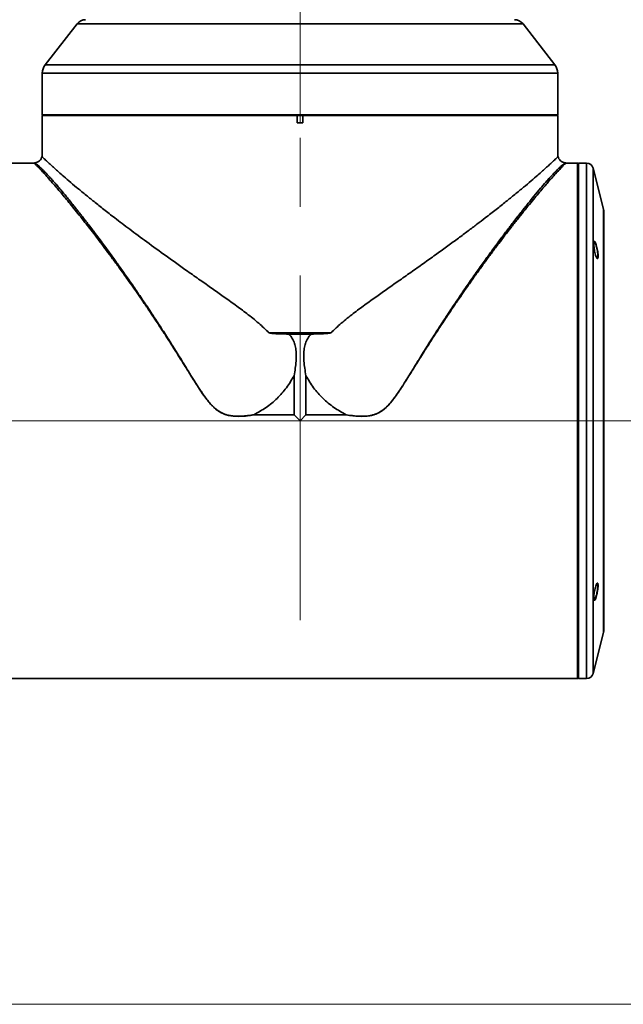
# Model space of a CAD drawing. Header units: millimetres. Extents: x 0 to 840, y -1 to 594.
# Tile 37 of 47: x 398 to 421, y 282 to 318. Entities that reach past the tile are written whole.
import ezdxf

# ---------------------------------------------------------------- set-up
doc = ezdxf.new("R2010")
doc.units = ezdxf.units.MM
doc.linetypes.add('CENTERX2', pattern=[20.32, 12.7, -2.54, 2.54, -2.54])
doc.layers.get('0').update_dxf_attribs({"lineweight": 18})
doc.layers.add('中心线层', color=6, linetype='CENTERX2', lineweight=25)
doc.layers.add('标注层', color=150, linetype='Continuous', lineweight=18)
doc.styles.add('SLDTEXTSTYLE0', font='txt', dxfattribs={"width": 0.605})
doc.dimstyles.new('SLDDIMSTYLE1', dxfattribs={"dimtxt": 4.622974, "dimasz": 2.2, "dimexe": 0, "dimexo": 0.0625, "dimgap": 1.155743, "dimtad": 1, "dimlfac": 10, "dimrnd": 1e-09, "dimzin": 12, "dimdsep": 46, "dimtxsty": 'SLDTEXTSTYLE0', "dimcen": 0.09, "dimdle": 4.4, "dimadec": 0, "dimazin": 3, "dimtfac": 1, "dimtdec": 3, "dimtofl": 0, "dimtmove": 0, "dimatfit": 3, "dimfxl": 1, "dimfrac": 2, "dimtolj": 1, "dimarcsym": 0})

# ---------------------------------------------------------------- blocks, each defined once
blk = doc.blocks.new('*X8')
at = {"layer": '标注层', "linetype": 'Continuous'}
for points in [[(385.906, 326.182), (388.106, 325.815), (388.106, 326.548)], [(408.706, 326.182), (406.506, 325.815), (406.506, 326.548)]]:
    blk.add_hatch(color=0, dxfattribs=at).paths.add_polyline_path(points, flags=0)
at = {"layer": '标注层', "color": 0, "linetype": 'Continuous'}
for p, q in [((408.706, 326.182), (385.906, 326.182)), ((385.906, 316.27), (385.906, 326.182)), ((408.706, 314.631), (408.706, 326.182))]:
    blk.add_line(p, q, dxfattribs=at)
at = {"layer": '标注层', "color": 0, "insert": (395.606, 329.623), "char_height": 4.623, "width": 11.1251, "attachment_point": 5, "style": 'SLDTEXTSTYLE0'}
blk.add_mtext('228', dxfattribs=at)
blk = doc.blocks.new('*X9')
at = {"layer": '标注层', "linetype": 'Continuous'}
for points in [[(445.234, 303.643), (445.6, 301.443), (444.867, 301.443)], [(445.234, 282.143), (445.6, 284.343), (444.867, 284.343)]]:
    blk.add_hatch(color=0, dxfattribs=at).paths.add_polyline_path(points, flags=0)
at = {"layer": '标注层', "color": 0, "linetype": 'Continuous'}
for p, q in [((384.248, 303.643), (445.234, 303.643)), ((445.234, 303.643), (445.234, 282.143)), ((396.993, 282.143), (445.234, 282.143))]:
    blk.add_line(p, q, dxfattribs=at)
at = {"layer": '标注层', "color": 0, "insert": (441.779, 292.893), "char_height": 4.623, "width": 11.09385, "attachment_point": 5, "rotation": 90, "style": 'SLDTEXTSTYLE0'}
blk.add_mtext('215', dxfattribs=at)
blk = doc.blocks.new('*X10')
at = {"layer": '标注层', "linetype": 'Continuous'}
for points in [[(445.234, 403.643), (444.867, 401.443), (445.6, 401.443)], [(445.234, 303.643), (444.867, 305.843), (445.6, 305.843)]]:
    blk.add_hatch(color=0, dxfattribs=at).paths.add_polyline_path(points, flags=0)
at = {"layer": '标注层', "color": 0, "linetype": 'Continuous'}
for p, q in [((418.436, 403.643), (445.234, 403.643)), ((445.234, 303.643), (445.234, 403.643)), ((399.219, 303.643), (445.234, 303.643))]:
    blk.add_line(p, q, dxfattribs=at)
at = {"layer": '标注层', "color": 0, "insert": (441.779, 353.643), "char_height": 4.623, "width": 14.68763, "attachment_point": 5, "rotation": 90, "style": 'SLDTEXTSTYLE0'}
blk.add_mtext('1000', dxfattribs=at)

msp = doc.modelspace()

# ---------------------------------------------------------------- linework, layer by layer
at = {"color": 0, "linetype": 'Continuous', "lineweight": 35}
for p, q in [((400.4862, 318.2693), (399.3116, 316.7591)), ((416.9264, 318.2693), (400.4862, 318.2693)), ((418.101, 316.7591), (416.9264, 318.2693)), ((399.3116, 316.7591), (418.101, 316.7591)), ((399.2063, 316.4522), (399.2063, 314.9237)), ((399.2063, 316.4522), (416.984, 316.4522)), ((416.984, 316.4522), (418.2063, 316.4522)), ((418.2063, 314.9237), (418.2063, 316.4522)), ((399.2269, 314.9237), (399.1969, 314.8937)), ((399.2063, 314.9237), (418.2063, 314.9237)), ((408.6063, 314.8937), (408.6111, 314.9237)), ((408.8016, 314.9237), (408.8063, 314.8937)), ((418.2158, 314.8937), (418.1858, 314.9237)), ((399.1969, 314.8937), (399.1969, 313.3851)), ((408.6063, 314.8937), (399.1969, 314.8937)), ((408.6063, 314.8937), (408.8063, 314.8937)), ((408.6063, 314.6237), (408.6063, 314.8937)), ((408.8063, 314.6237), (408.6063, 314.6237)), ((418.2158, 314.8937), (408.8063, 314.8937)), ((408.8063, 314.8937), (408.8063, 314.6237)), ((418.2158, 313.3851), (418.2158, 314.8937)), ((398.9069, 313.143), (397.5163, 313.143)), ((418.9363, 313.143), (418.507, 313.143)), ((418.9663, 313.113), (418.9363, 313.143)), ((418.9363, 303.643), (418.9363, 313.143)), ((419.2711, 313.143), (418.9663, 313.143)), ((418.9663, 294.143), (418.9663, 313.143)), ((419.2711, 294.143), (419.2711, 313.143)), ((419.8913, 311.443), (419.5137, 312.9537)), ((419.5137, 310.2267), (419.5137, 312.9537)), ((419.8913, 311.443), (419.8913, 309.1585)), ((419.9062, 295.9643), (419.9062, 311.3218)), ((419.9051, 309.0488), (419.9051, 311.288)), ((419.9069, 311.2767), (419.9062, 311.2662)), ((419.5137, 294.3324), (419.5137, 310.2267)), ((419.5794, 310.1983), (419.5999, 310.1983)), ((419.6297, 310.1123), (419.6144, 310.1123)), ((419.6796, 309.8808), (419.6684, 309.8808)), ((419.8913, 309.1585), (419.8913, 295.843)), ((419.9051, 295.9981), (419.9051, 309.0488)), ((409.8512, 306.888), (407.5614, 306.888)), ((409.1093, 306.8401), (408.3033, 306.8401)), ((408.4869, 305.3059), (408.4869, 303.8647)), ((408.9257, 303.8647), (408.9257, 305.3059)), ((407.0037, 303.8647), (408.4869, 303.8647)), ((408.4892, 303.8601), (407.0041, 303.8601)), ((408.7063, 303.643), (408.4892, 303.8601)), ((408.9234, 303.8601), (408.7063, 303.643)), ((410.4085, 303.8601), (408.9234, 303.8601)), ((408.9257, 303.8647), (410.4089, 303.8647)), ((418.9363, 294.143), (418.9363, 303.643)), ((419.5137, 294.3324), (419.8913, 295.843)), ((397.5163, 294.143), (418.9363, 294.143)), ((418.9363, 294.143), (418.9663, 294.173)), ((418.9663, 294.143), (419.2711, 294.143))]:
    msp.add_line(p, q, dxfattribs=at)
for centre, radius, start, end in [((400.8019, 318.0237), 0.4, 90, 142.12502), ((416.6107, 318.0237), 0.4, 37.87498, 90), ((399.7063, 316.4522), 0.5, 142.12502, 180), ((417.7063, 316.4522), 0.5, 0, 37.87498), ((419.2711, 312.893), 0.25, 14.03624, 90), ((419.4062, 311.3218), 0.5, 0, 14.03624), ((419.4062, 295.9643), 0.5, 345.96376, 0), ((419.2711, 294.393), 0.25, 270, 345.96376)]:
    msp.add_arc(centre, radius, start, end, dxfattribs=at)
for points, knots in [([(398.9367, 313.1454), (398.9313, 313.1447), (398.9204, 313.1432), (398.9093, 313.1431), (398.9038, 313.143)], [0, 0, 0, 0, 0.016507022, 0.033014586, 0.033014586, 0.033014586, 0.033014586]), ([(407.0041, 303.8601), (406.9202, 303.8477), (406.7611, 303.8243), (406.5334, 303.8076), (406.3325, 303.8074), (406.1559, 303.8247), (406.0122, 303.8556), (405.8931, 303.8969), (405.7928, 303.944), (405.6986, 304.0006), (405.6087, 304.0679), (405.5205, 304.1464), (405.4303, 304.2385), (405.3381, 304.3442), (405.2161, 304.4989), (405.0653, 304.7144), (404.9004, 304.9659), (404.7243, 305.2464), (404.5181, 305.5766), (404.3113, 305.9072), (404.1423, 306.1762), (404.0291, 306.3549), (403.9273, 306.5147), (403.817, 306.6864), (403.6983, 306.8698), (403.5712, 307.0645), (403.4021, 307.3211), (403.1987, 307.6259), (402.9693, 307.9651), (402.7547, 308.2778), (402.555, 308.5648), (402.3702, 308.8268), (402.2002, 309.0647), (402.0111, 309.3268), (401.8023, 309.613), (401.5736, 309.9217), (401.3572, 310.2096), (401.1531, 310.4772), (400.9613, 310.7253), (400.7666, 310.9739), (400.5699, 311.2219), (400.3722, 311.4676), (400.1879, 311.6935), (400.0168, 311.9), (399.8589, 312.0877), (399.6947, 312.2803), (399.5293, 312.4713), (399.3688, 312.6526), (399.2322, 312.8036), (399.1193, 312.9254), (399.0266, 313.0231), (398.9569, 313.0942), (398.9144, 313.1354), (398.8993, 313.149), (398.9159, 313.1337), (398.9243, 313.1259)], [0, 0, 0, 0, 0.1786079, 0.3384419, 0.4802661, 0.6010398, 0.7114212, 0.7887897, 0.8661464, 0.9443206, 1.0197169, 1.1023582, 1.1927288, 1.2912013, 1.3980639, 1.6080641, 1.8464716, 2.0347722, 2.3113255, 2.6761316, 2.870911, 2.9970588, 3.1344099, 3.2829632, 3.442718, 3.6136759, 3.7958357, 4.1246648, 4.4345331, 4.7254396, 4.9973879, 5.250379, 5.4844151, 5.699501, 6.0375579, 6.3633021, 6.676764, 6.9779715, 7.2669602, 7.543766, 7.8787842, 8.2042936, 8.5203992, 8.8272148, 9.1248684, 9.4134963, 9.8110939, 10.1968969, 10.5714094, 10.9351801, 11.2888086, 11.6766944, 12.0523862, 12.4150671, 12.7856571, 12.7856571, 12.7856571, 12.7856571]), ([(399.1974, 313.3873), (399.1873, 313.3567), (399.1673, 313.2958), (399.1046, 313.2219), (399.0252, 313.1656), (398.9623, 313.1516), (398.9304, 313.1446)], [0, 0, 0, 0, 0.0961986, 0.19098137, 0.28599483, 0.38307496, 0.38307496, 0.38307496, 0.38307496]), ([(398.9341, 313.1442), (398.9337, 313.1444), (398.9326, 313.1451), (398.9345, 313.1439), (398.9367, 313.1425), (398.9404, 313.1399), (398.9454, 313.1365), (398.9517, 313.132), (398.9587, 313.1269), (398.9685, 313.1202), (398.9831, 313.1095), (399.0082, 313.0897), (399.0395, 313.0633), (399.0729, 313.0339), (399.1022, 313.0073), (399.1323, 312.9794), (399.1742, 312.94), (399.231, 312.8849), (399.3068, 312.8085), (399.3899, 312.7218), (399.4758, 312.6292), (399.5649, 312.5301), (399.6592, 312.423), (399.7662, 312.2994), (399.9108, 312.129), (400.1084, 311.8907), (400.2971, 311.6577), (400.4376, 311.4817), (400.5099, 311.3905), (400.5856, 311.2945), (400.6647, 311.1936), (400.7474, 311.0875), (400.8335, 310.9762), (400.9857, 310.7784), (401.2212, 310.468), (401.5609, 310.0109), (401.8959, 309.5497), (402.2122, 309.105), (402.4972, 308.6976), (402.8024, 308.2533), (403.1271, 307.7713), (403.4055, 307.349), (403.6269, 307.0077), (403.7816, 306.7669), (403.9248, 306.5418), (404.0564, 306.333), (404.1916, 306.1167), (404.3256, 305.9001), (404.4591, 305.6839), (404.5769, 305.493), (404.6837, 305.3205), (404.7795, 305.1665), (404.8644, 305.0312), (404.9488, 304.8989), (405.0343, 304.7682), (405.1227, 304.6376), (405.205, 304.5213), (405.3007, 304.3936), (405.4159, 304.2534), (405.563, 304.1043), (405.7163, 303.987), (405.8738, 303.9049), (405.9979, 303.8625), (406.0993, 303.8396), (406.1759, 303.8269), (406.259, 303.8177), (406.3369, 303.813), (406.4111, 303.8116), (406.4834, 303.8125), (406.5671, 303.8159), (406.6698, 303.823), (406.8182, 303.838), (406.9342, 303.8563), (407.0074, 303.8678)], [0, 0, 0, 0, 0.0364462, 0.0991254, 0.1636348, 0.2299857, 0.29819, 0.3682604, 0.4402113, 0.493436, 0.5969548, 0.7509634, 0.9558432, 1.0835379, 1.2055549, 1.3218744, 1.4324687, 1.6593713, 1.8887514, 2.1207021, 2.3552902, 2.5587908, 2.7786362, 3.0151419, 3.2686331, 3.691659, 4.1891479, 4.3113487, 4.4374611, 4.5675134, 4.7015323, 4.8395449, 4.9815764, 5.1276478, 5.5821066, 6.1026322, 6.6902776, 7.0753868, 7.4848671, 7.9185951, 8.3762955, 8.8575235, 9.0899568, 9.3064682, 9.5070065, 9.6915417, 9.8600605, 10.0765333, 10.2575327, 10.4223383, 10.5710048, 10.7035919, 10.8201576, 10.9207594, 11.046639, 11.1612128, 11.2645762, 11.3568271, 11.5086527, 11.6586366, 11.811223, 11.9255418, 12.042927, 12.0948284, 12.1509944, 12.2114772, 12.2763129, 12.3203355, 12.372682, 12.4332842, 12.5020587, 12.5962614, 12.7569863, 12.7569863, 12.7569863, 12.7569863]), ([(407.5614, 306.888), (407.4379, 307.0066), (407.1768, 307.2572), (406.7542, 307.5906), (406.3153, 307.9171), (405.888, 308.2229), (405.4568, 308.5273), (405.0171, 308.8355), (404.4446, 309.237), (403.7796, 309.7091), (403.0669, 310.226), (402.4368, 310.6941), (401.9129, 311.0928), (401.4782, 311.4306), (401.1166, 311.7172), (400.7794, 311.9897), (400.4681, 312.2463), (400.1848, 312.4851), (399.953, 312.6851), (399.7655, 312.8506), (399.6152, 312.9863), (399.4897, 313.1021), (399.3725, 313.213), (399.2757, 313.3066), (399.209, 313.3726), (399.2009, 313.3809), (399.1969, 313.3851)], [0, 0, 0, 0, 0.3529647, 0.7464927, 1.1158564, 1.4961923, 1.8541868, 2.240058, 2.6538477, 3.3850631, 4.0702777, 4.7096802, 5.3035092, 5.7649405, 6.2058704, 6.6265166, 7.0851099, 7.5265594, 7.9513333, 8.2979995, 8.6344929, 8.9611872, 9.2784929, 9.7304992, 10.1712332, 10.6024539, 10.6024539, 10.6024539, 10.6024539]), ([(409.8512, 306.888), (409.9747, 307.0065), (410.2356, 307.2571), (410.658, 307.5903), (411.0967, 307.9167), (411.5239, 308.2223), (411.9549, 308.5266), (412.3946, 308.8348), (412.8522, 309.1557), (413.3085, 309.4786), (413.7465, 309.7919), (414.157, 310.0893), (414.5404, 310.3707), (414.897, 310.6361), (415.2276, 310.8856), (415.5759, 311.152), (415.935, 311.4311), (416.2964, 311.7175), (416.6335, 311.99), (416.9448, 312.2465), (417.2281, 312.4853), (417.4598, 312.6853), (417.6473, 312.8508), (417.7976, 312.9864), (417.923, 313.1022), (418.0402, 313.213), (418.137, 313.3066), (418.2036, 313.3726), (418.2117, 313.3809), (418.2158, 313.3851)], [0, 0, 0, 0, 0.3527904, 0.7461206, 1.1152915, 1.4955131, 1.8532811, 2.2390991, 2.653004, 3.0767047, 3.4853879, 3.879083, 4.2578261, 4.6216577, 4.9706208, 5.3047691, 5.7657674, 6.2064736, 6.6271091, 7.0855963, 7.5270308, 7.9518786, 8.2984789, 8.6349309, 8.9616106, 9.2789269, 9.7308377, 10.1714276, 10.6024562, 10.6024562, 10.6024562, 10.6024562]), ([(418.4859, 313.1235), (418.496, 313.1328), (418.5139, 313.1493), (418.4979, 313.1351), (418.4617, 313.1005), (418.4036, 313.0413), (418.3014, 312.9341), (418.1299, 312.7501), (417.9431, 312.5381), (417.8473, 312.4292)], [0, 0, 0, 0, 0.1362212, 0.2419059, 0.3528963, 0.4616624, 0.5717075, 0.7807354, 1.0010461, 1.0010461, 1.0010461, 1.0010461]), ([(417.9194, 312.6096), (417.9595, 312.6533), (418.0371, 312.7378), (418.1373, 312.8414), (418.2313, 312.9333), (418.3086, 313.0056), (418.37, 313.0608), (418.4157, 313.0992), (418.4527, 313.1258), (418.4754, 313.1421), (418.4782, 313.1439), (418.4795, 313.1448)], [0, 0, 0, 0, 0.10039482, 0.19394698, 0.28146821, 0.3883373, 0.46858989, 0.54549662, 0.62500282, 0.70440792, 0.7761279, 0.7761279, 0.7761279, 0.7761279]), ([(418.482, 313.1446), (418.4502, 313.1516), (418.3873, 313.1656), (418.3079, 313.2219), (418.2453, 313.2958), (418.2253, 313.3567), (418.2153, 313.3873)], [0, 0, 0, 0, 0.09703796, 0.19201617, 0.28675951, 0.38292522, 0.38292522, 0.38292522, 0.38292522]), ([(418.5087, 313.143), (418.5029, 313.1431), (418.4911, 313.1433), (418.4795, 313.1449), (418.4737, 313.1457)], [0, 0, 0, 0, 0.017587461, 0.035173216, 0.035173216, 0.035173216, 0.035173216]), ([(410.4053, 303.8678), (410.5096, 303.852), (410.7114, 303.8214), (411.0139, 303.8057), (411.2508, 303.8234), (411.4206, 303.8644), (411.5636, 303.9147), (411.729, 304.0065), (411.9022, 304.1526), (412.1043, 304.375), (412.3229, 304.679), (412.5646, 305.0545), (412.7989, 305.4319), (412.9872, 305.7386), (413.1514, 306.0045), (413.2829, 306.2161), (413.4122, 306.4219), (413.5203, 306.5928), (413.6292, 306.7635), (413.7643, 306.974), (413.924, 307.2206), (414.0962, 307.4837), (414.2538, 307.7222), (414.4038, 307.947), (414.5499, 308.1638), (414.708, 308.3961), (414.9269, 308.7144), (415.1913, 309.0931), (415.4874, 309.509), (415.7803, 309.9132), (416.067, 310.3015), (416.3437, 310.6694), (416.6124, 311.0204), (416.8707, 311.3512), (417.1153, 311.6579), (417.3481, 311.9444), (417.5645, 312.2038), (417.7611, 312.4331), (417.8694, 312.5539), (417.9194, 312.6096)], [0, 0, 0, 0, 0.2645489, 0.5118105, 0.7585713, 0.8566958, 0.9491875, 1.1382995, 1.3271619, 1.5153816, 1.8916074, 2.2667121, 2.6420174, 3.0172802, 3.1840938, 3.4424038, 3.6580217, 3.8124459, 3.9674897, 4.1858603, 4.4675386, 4.7425076, 5.0225701, 5.2353291, 5.4746961, 5.7371165, 6.0109685, 6.5539621, 7.0522496, 7.5059718, 8.0591492, 8.5582794, 9.0041916, 9.561072, 10.0594399, 10.5007883, 11.0661783, 11.5583581, 11.9798511, 11.9798511, 11.9798511, 11.9798511]), ([(417.8473, 312.4292), (417.7992, 312.374), (417.7015, 312.2614), (417.5374, 312.0692), (417.3577, 311.8552), (417.1611, 311.6169), (416.948, 311.354), (416.7182, 311.0658), (416.488, 310.7722), (416.2584, 310.4753), (416.0302, 310.1759), (415.793, 309.8595), (415.5919, 309.5872), (415.4321, 309.3683), (415.3103, 309.2002), (415.1836, 309.0239), (415.0521, 308.8394), (414.9157, 308.6464), (414.7526, 308.4135), (414.5529, 308.1253), (414.3072, 307.765), (414.0392, 307.365), (413.7649, 306.9485), (413.4919, 306.5254), (413.2147, 306.0888), (412.9686, 305.6945), (412.7662, 305.3687), (412.6208, 305.1369), (412.4804, 304.9166), (412.3353, 304.6961), (412.1728, 304.466), (412.0096, 304.2623), (411.8439, 304.0967), (411.6917, 303.9827), (411.5486, 303.9082), (411.4137, 303.8593), (411.1948, 303.8104), (410.8544, 303.7994), (410.5683, 303.8383), (410.4085, 303.8601)], [0, 0, 0, 0, 0.3796438, 0.7728645, 1.1799147, 1.6010195, 2.0363866, 2.4862016, 2.9506305, 3.3381362, 3.7454096, 4.1725106, 4.5829176, 4.7816223, 4.987249, 5.199799, 5.4192761, 5.6456784, 5.8790139, 6.227974, 6.6302766, 7.0859179, 7.5401019, 7.9699741, 8.4227114, 8.8983162, 9.1795271, 9.4145166, 9.6032971, 9.8509545, 10.0911739, 10.3239443, 10.5168908, 10.6876654, 10.8065004, 10.9274086, 11.0523897, 11.3773236, 11.7883544, 11.7883544, 11.7883544, 11.7883544]), ([(417.9194, 312.6096), (417.9194, 312.6096), (417.9194, 312.6096), (417.9194, 312.6095), (417.9194, 312.6095), (417.9193, 312.6092), (417.9189, 312.6083), (417.9174, 312.6045), (417.9114, 312.5898), (417.8998, 312.5605), (417.8772, 312.5041), (417.8592, 312.4592), (417.8473, 312.4293)], [0, 0, 0, 0, 0.00000639, 0.00001876, 0.00006102, 0.00021604, 0.00080888, 0.00312753, 0.01229204, 0.04873059, 0.09723289, 0.19420474, 0.19420474, 0.19420474, 0.19420474]), ([(419.5365, 310.1621), (419.5366, 310.1509), (419.5371, 310.1168), (419.543, 310.0441), (419.5569, 309.9442), (419.5778, 309.839), (419.6032, 309.7432), (419.6307, 309.6681), (419.6569, 309.6241), (419.6782, 309.6175), (419.6895, 309.6435), (419.694, 309.6799), (419.695, 309.7121), (419.6938, 309.7603), (419.6878, 309.8323), (419.6729, 309.9322), (419.6512, 310.0373), (419.6251, 310.1333), (419.5977, 310.2086), (419.5721, 310.2527), (419.552, 310.2588), (419.5389, 310.2294), (419.5373, 310.1842), (419.5365, 310.1621)], [0, 0, 0, 0, 0.0304329, 0.0918208, 0.1609244, 0.2313886, 0.3037954, 0.3779415, 0.4528334, 0.5270181, 0.5992657, 0.6330026, 0.6677043, 0.698138, 0.7595306, 0.8284516, 0.8989795, 0.9716543, 1.0460374, 1.1209085, 1.1948236, 1.2668201, 1.3351667, 1.3351667, 1.3351667, 1.3351667]), ([(419.5473, 310.2362), (419.5539, 310.2331), (419.5672, 310.2267), (419.5932, 310.1759), (419.6206, 310.0988), (419.6467, 310.0006), (419.6676, 309.8953), (419.6807, 309.7974), (419.6823, 309.7475), (419.6831, 309.7242)], [0, 0, 0, 0, 0.07519701, 0.15322961, 0.2333122, 0.31420981, 0.39414797, 0.47168099, 0.5397152, 0.5397152, 0.5397152, 0.5397152]), ([(419.6831, 309.7242), (419.6829, 309.7139), (419.6823, 309.6829), (419.6752, 309.6492), (419.6663, 309.6312), (419.6592, 309.6364), (419.6591, 309.6365)], [0, 0, 0, 0, 0.018745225, 0.056589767, 0.097124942, 0.097574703, 0.097574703, 0.097574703, 0.097574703]), ([(408.3033, 306.8401), (408.1788, 306.842), (408.016, 306.8445), (407.8185, 306.8533), (407.7049, 306.8617), (407.6237, 306.8683), (407.5763, 306.8807), (407.5666, 306.884), (407.5626, 306.8871), (407.5614, 306.888)], [0, 0, 0, 0, 0.37288856, 0.48788507, 0.59323149, 0.71560096, 0.73062667, 0.74111058, 0.74576824, 0.74576824, 0.74576824, 0.74576824]), ([(408.3033, 306.8401), (408.3454, 306.7884), (408.4297, 306.6846), (408.513, 306.5), (408.5566, 306.3033), (408.5714, 306.0826), (408.5638, 305.8411), (408.5347, 305.5751), (408.5032, 305.3974), (408.4869, 305.3059)], [0, 0, 0, 0, 0.1997084, 0.4000376, 0.6008867, 0.801638, 1.0624935, 1.3252547, 1.6041323, 1.6041323, 1.6041323, 1.6041323]), ([(408.9257, 305.3059), (408.9095, 305.3974), (408.8779, 305.575), (408.8488, 305.8411), (408.8412, 306.0826), (408.856, 306.3033), (408.8996, 306.5), (408.9829, 306.6846), (409.0672, 306.7884), (409.1093, 306.8401)], [0, 0, 0, 0, 0.2788678, 0.5415473, 0.8024953, 1.0032451, 1.2040944, 1.404423, 1.6041315, 1.6041315, 1.6041315, 1.6041315]), ([(409.1093, 306.8401), (409.2338, 306.842), (409.4204, 306.8449), (409.6377, 306.8555), (409.7513, 306.8658), (409.8093, 306.8735), (409.8377, 306.881), (409.8471, 306.8848), (409.85, 306.8871), (409.8512, 306.888)], [0, 0, 0, 0, 0.37285528, 0.5593045, 0.65253312, 0.71561606, 0.73461304, 0.74110175, 0.74574354, 0.74574354, 0.74574354, 0.74574354]), ([(408.4869, 305.3059), (408.3977, 305.1544), (408.2196, 304.8524), (407.8671, 304.4613), (407.4663, 304.1212), (407.1605, 303.9523), (407.0074, 303.8678)], [0, 0, 0, 0, 0.5265622, 1.049819, 1.5722559, 2.0961365, 2.0961365, 2.0961365, 2.0961365]), ([(410.4053, 303.8678), (410.2518, 303.9527), (409.9452, 304.1224), (409.5442, 304.4638), (409.192, 304.8544), (409.0145, 305.1554), (408.9257, 305.3059)], [0, 0, 0, 0, 0.5253846, 1.0494187, 1.5727261, 2.0959119, 2.0959119, 2.0959119, 2.0959119]), ([(407.0074, 303.8678), (407.0065, 303.8673), (407.0054, 303.8667), (407.0042, 303.8656), (407.0039, 303.865), (407.0037, 303.8647)], [0, 0, 0, 0, 0.0028539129, 0.0039365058, 0.0048515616, 0.0048515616, 0.0048515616, 0.0048515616]), ([(407.0037, 303.8647), (407.0038, 303.864), (407.0039, 303.8624), (407.004, 303.8609), (407.0041, 303.8601)], [0, 0, 0, 0, 0.0023232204, 0.0046452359, 0.0046452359, 0.0046452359, 0.0046452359]), ([(408.4869, 303.8647), (408.487, 303.8642), (408.4872, 303.8628), (408.4881, 303.8613), (408.4889, 303.8604), (408.4892, 303.8601)], [0, 0, 0, 0, 0.0017352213, 0.0039992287, 0.0053013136, 0.0053013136, 0.0053013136, 0.0053013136]), ([(408.9234, 303.8601), (408.9239, 303.8607), (408.9249, 303.8617), (408.9256, 303.8634), (408.9257, 303.8644), (408.9257, 303.8647)], [0, 0, 0, 0, 0.0023123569, 0.0042447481, 0.0053024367, 0.0053024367, 0.0053024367, 0.0053024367]), ([(410.4089, 303.8647), (410.4088, 303.865), (410.4085, 303.8656), (410.4073, 303.8667), (410.4061, 303.8673), (410.4053, 303.8678)], [0, 0, 0, 0, 0.0009177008, 0.002000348, 0.0048413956, 0.0048413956, 0.0048413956, 0.0048413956]), ([(410.4089, 303.8647), (410.4088, 303.864), (410.4087, 303.8624), (410.4086, 303.8609), (410.4085, 303.8601)], [0, 0, 0, 0, 0.0023232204, 0.0046452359, 0.0046452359, 0.0046452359, 0.0046452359]), ([(419.5925, 297.5014), (419.5891, 297.4881), (419.5785, 297.448), (419.5616, 297.3675), (419.5454, 297.2641), (419.5363, 297.1652), (419.5359, 297.0884), (419.5438, 297.0405), (419.5592, 297.0255), (419.5807, 297.0452), (419.6025, 297.0907), (419.6188, 297.1366), (419.6287, 297.1683), (419.6373, 297.1981), (419.6504, 297.2481), (419.6681, 297.3281), (419.6852, 297.4318), (419.6949, 297.5306), (419.6953, 297.6073), (419.6868, 297.6549), (419.6705, 297.67), (419.6482, 297.6501), (419.6209, 297.5959), (419.6023, 297.534), (419.5925, 297.5014)], [0, 0, 0, 0, 0.0304288, 0.0917516, 0.1647311, 0.235828, 0.3052126, 0.3738878, 0.4430739, 0.5137682, 0.5864243, 0.6264213, 0.6470351, 0.6678281, 0.6982565, 0.7595741, 0.8328443, 0.9040912, 0.9733464, 1.0417416, 1.110769, 1.181565, 1.2544952, 1.3353234, 1.3353234, 1.3353234, 1.3353234]), ([(419.6407, 297.6354), (419.6474, 297.6422), (419.6618, 297.6569), (419.6768, 297.6366), (419.6842, 297.5861), (419.6823, 297.5099), (419.6718, 297.418), (419.6539, 297.3187), (419.6366, 297.2471), (419.6245, 297.2045), (419.6154, 297.1739), (419.608, 297.153), (419.6025, 297.1377)], [0, 0, 0, 0, 0.06100262, 0.13333064, 0.20314074, 0.27097928, 0.33828698, 0.40665482, 0.47716809, 0.49328394, 0.50911124, 0.55320768, 0.55320768, 0.55320768, 0.55320768]), ([(419.6025, 297.1377), (419.5987, 297.1278), (419.5871, 297.0981), (419.567, 297.0596), (419.5542, 297.0535), (419.5474, 297.0502)], [0, 0, 0, 0, 0.01993544, 0.06012299, 0.10595796, 0.10595796, 0.10595796, 0.10595796])]:
    msp.add_open_spline(points, degree=3, knots=knots, dxfattribs=at)
at = {"layer": '中心线层', "color": 6, "linetype": 'CENTERX2', "lineweight": 18}
msp.add_line((408.7063, 296.2924), (408.7063, 393.1583), dxfattribs=at)
at = {"layer": '中心线层', "color": 0, "linetype": 'CENTERX2', "lineweight": 18}
msp.add_line((399.1566, 303.643), (384.1855, 303.643), dxfattribs=at)

# ---------------------------------------------------------------- dimensions: what is measured, and where the dimension line sits
at = {"layer": '标注层', "color": 0}
dim = msp.add_linear_dim(base=(445.2336, 403.6434), p1=(399.1566, 303.643), p2=(418.3736, 403.6434), angle=90, dimstyle='SLDDIMSTYLE1', override={"dimsah": 1, "dimtzin": 12}, dxfattribs=at)
dim.commit()
dim.dimension.update_dxf_attribs({"geometry": '*X10', "text_midpoint": (441.7793, 353.6432), "dimtype": 160})
dim = msp.add_linear_dim(base=(385.906, 326.1815), p1=(408.7063, 314.5683), p2=(385.906, 316.2078), dimstyle='SLDDIMSTYLE1', override={"dimsah": 1, "dimtzin": 12}, dxfattribs=at)
dim.commit()
dim.dimension.update_dxf_attribs({"geometry": '*X8', "text_midpoint": (395.6063, 329.6229), "dimtype": 160})
dim = msp.add_linear_dim(base=(445.2336, 282.143), p1=(384.1855, 303.643), p2=(396.931, 282.143), angle=270, dimstyle='SLDDIMSTYLE1', override={"dimsah": 1, "dimtzin": 12}, dxfattribs=at)
dim.commit()
dim.dimension.update_dxf_attribs({"geometry": '*X9', "text_midpoint": (441.7793, 292.893)})

doc.saveas('drawing.dxf')
